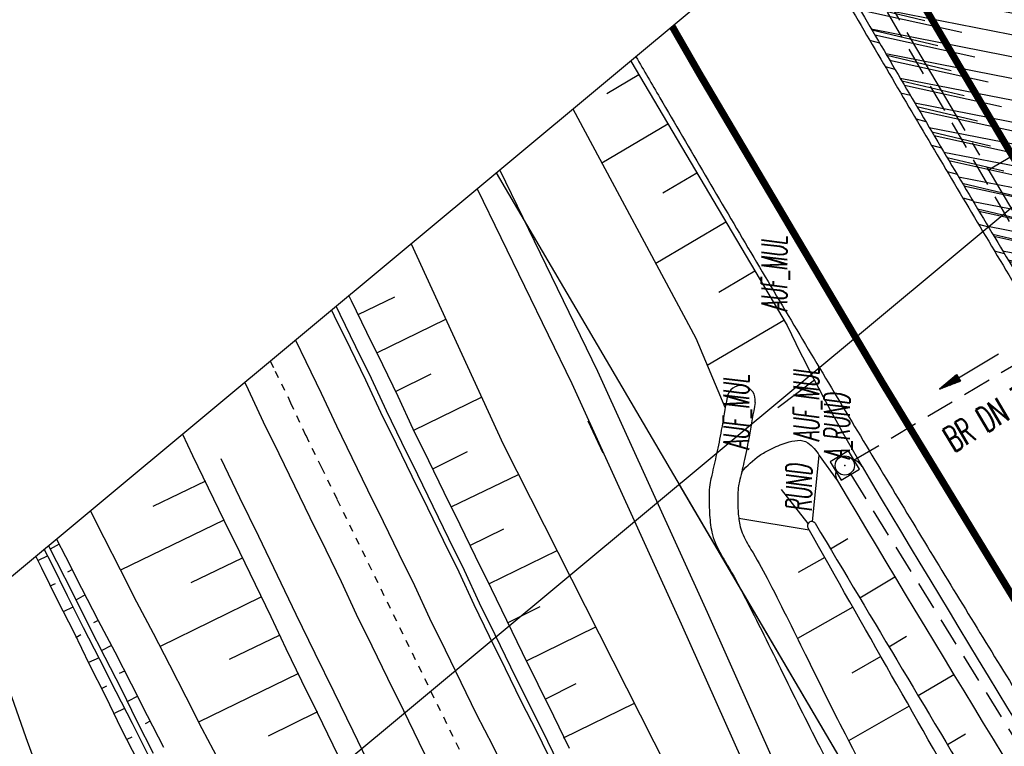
# Model space of a CAD drawing. Extents: x 448150 to 449332, y 437108 to 438384.
# Tile 156 of 172: x 448324 to 448393, y 438112 to 438163. Entities that reach past the tile are written whole.
import ezdxf
from ezdxf.enums import TextEntityAlignment as Align

# ---------------------------------------------------------------- set-up
doc = ezdxf.new("R2010")
doc.units = 0
doc.header["$LTSCALE"] = 2
doc.header["$MEASUREMENT"] = 0
for name, pattern in [('ACAD_ISO10W100W', [0.5, 0.25, -0.25]), ('ACHSE', [5.5, 4, -0.5, 0.5, -0.5]), ('AUSGEZOGEN', [0]), ('GESTRICH-X2', [1.5, 1, -0.5])]:
    doc.linetypes.add(name, pattern=pattern)
doc.layers.get('0').update_dxf_attribs({"linetype": 'AUSGEZOGEN'})
for name, color, linetype in [('211-GRENZL-BAB', 7, 'AUSGEZOGEN'), ('212-GRENZL-BAB', 7, 'AUSGEZOGEN'), ('ACHSETOP', 250, 'ACHSE'), ('ANMERKUNG', 7, 'CONTINUOUS'), ('BOESCHG', 250, 'AUSGEZOGEN'), ('DB-Bahnachse', 7, 'CONTINUOUS'), ('DB-Bestand', 8, 'CONTINUOUS'), ('DB-Boeschungen', 15, 'CONTINUOUS'), ('DB-Gleisachsen', 7, 'CONTINUOUS'), ('DB-GRABEN', 15, 'AUSGEZOGEN'), ('DB-Kabelanalagen', 15, 'CONTINUOUS'), ('DB-LS-Waende', 15, 'CONTINUOUS'), ('DURCHL', 200, 'GESTRICH-X2'), ('FBRTOP', 250, 'AUSGEZOGEN'), ('KANAL', 7, 'GESTRICH-X2'), ('MULDE', 250, 'AUSGEZOGEN'), ('NZ', 250, 'AUSGEZOGEN'), ('PFEIL', 7, 'CONTINUOUS'), ('PFEILTOP', 200, 'AUSGEZOGEN'), ('Planeinteilung', 250, 'CONTINUOUS'), ('RAHMEN', 7, 'AUSGEZOGEN'), ('SCHLITZRINNE', 200, 'AUSGEZOGEN'), ('SCHSYMBOL', 200, 'AUSGEZOGEN')]:
    doc.layers.add(name, color=color, linetype=linetype)
doc.styles.add('ROMANS', font='romans.shx', dxfattribs={"width": 0.8})

# ---------------------------------------------------------------- blocks, each defined once
blk = doc.blocks.new('20')
blk.add_lwpolyline([(-0.754, -0.751), (0.754, -0.751), (0.754, 0.75), (-0.754, 0.75)], close=True)
blk.add_circle((0, 0), 0.676)
blk.add_point((0, 0))
blk = doc.blocks.new('PFEIL2')
at = {"color": 0}
for p, q in [((0.88, 0.002), (-2.401, -0.012)), ((0.881, -0.271), (0.879, 0.276)), ((0.879, 0.276), (2.429, 0.009)), ((0.911, 0.27), (0.879, 0.265)), ((0.965, 0.261), (0.879, 0.246)), ((1.019, 0.252), (0.879, 0.228)), ((1.073, 0.242), (0.879, 0.209)), ((1.127, 0.233), (0.879, 0.191)), ((1.181, 0.224), (0.879, 0.172)), ((1.235, 0.214), (0.879, 0.154)), ((1.289, 0.205), (0.879, 0.135)), ((1.343, 0.196), (0.879, 0.117)), ((1.397, 0.187), (0.879, 0.098)), ((1.451, 0.177), (0.879, 0.08)), ((1.505, 0.168), (0.879, 0.061)), ((1.559, 0.159), (0.88, 0.043)), ((1.613, 0.149), (0.88, 0.024)), ((1.668, 0.14), (0.88, 0.006)), ((1.722, 0.131), (0.88, -0.013)), ((1.776, 0.121), (0.88, -0.031)), ((1.83, 0.112), (0.88, -0.05)), ((1.884, 0.103), (0.88, -0.068)), ((1.938, 0.094), (0.88, -0.087)), ((1.992, 0.084), (0.88, -0.105)), ((2.046, 0.075), (0.88, -0.124)), ((2.1, 0.066), (0.88, -0.142)), ((2.154, 0.056), (0.88, -0.161)), ((2.208, 0.047), (0.88, -0.179)), ((2.262, 0.038), (0.881, -0.198)), ((2.316, 0.029), (0.881, -0.216)), ((2.37, 0.019), (0.881, -0.235)), ((2.424, 0.01), (0.881, -0.253)), ((2.429, 0.009), (0.881, -0.271))]:
    blk.add_line(p, q, dxfattribs=at)
blk = doc.blocks.new('1135594')
blk.add_line((0, 297), (0, 0))
at = {"layer": 'RAHMEN'}
blk.add_line((25, 589), (25, 5), dxfattribs=at)

msp = doc.modelspace()

# ---------------------------------------------------------------- hatches: boundary and pattern name
at = {"layer": 'SCHLITZRINNE'}
h = msp.add_hatch(dxfattribs=at)
h.set_pattern_fill('_USER,_O', color=256, scale=1.5, angle=45, pattern_type=0)
h.set_pattern_definition([(346.6471, (448402.703, 438130.2319), (0.3464215, 1.459449), [])])
edge = h.paths.add_edge_path()
edge.add_arc((449904.241, 439087.127), 1777.856, 203.318125, 203.482666)
edge.add_arc((450830.09, 439489.365), 2787.308, 203.482666, 203.768673)
edge.add_arc((449457.11, 438884.705), 1287.078, 203.768673, 204.197754)
edge.add_arc((451276.919, 439702.474), 3282.184, 204.197754, 204.466449)
edge.add_arc((449906.006, 439078.682), 1776.024, 204.466449, 205.272973)
edge.add_arc((449910.816, 439080.953), 1781.344, 205.272973, 206.078292)
edge.add_arc((451264.489, 439743.474), 3288.448, 206.078292, 206.346738)
edge.add_arc((449467.425, 438853.485), 1283.076, 206.346738, 206.776498)
edge.add_arc((450802.564, 439527.226), 2778.577, 206.776498, 207.063192)
edge.add_arc((449911.383, 439071.907), 1777.817, 207.063191, 207.421606)
edge.add_arc((450110.431, 439175.179), 2002.061, 207.421606, 207.779675)
edge.add_arc((450110.948, 439175.452), 2002.646, 207.779675, 208.137692)
edge.add_arc((450111.73, 439175.87), 2003.533, 208.137692, 208.495408)
edge.add_arc((450113.785, 439176.985), 2005.87, 208.495408, 208.852916)
edge.add_arc((450109.179, 439174.448), 2000.613, 208.852916, 209.211314)
edge.add_arc((450108.358, 439173.989), 1999.672, 209.211314, 209.569796)
edge.add_arc((450107.203, 439173.333), 1998.343, 209.569796, 209.928803)
edge.add_arc((450102.314, 439170.519), 1992.703, 209.928803, 210.288319)
edge.add_arc((450111.316, 439175.777), 2003.127, 210.288319, 210.645775)
edge.add_arc((450119.743, 439180.769), 2012.922, 210.645775, 211.002361)
edge.add_arc((450119.644, 439180.71), 2012.806, 211.002361, 211.359165)
edge.add_arc((450107.59, 439173.364), 1998.691, 211.359165, 211.717226)
edge.add_arc((450101.479, 439169.587), 1991.506, 211.717226, 212.076564)
edge.add_arc((450113.556, 439177.156), 2005.759, 212.076564, 212.434624)
edge.add_arc((450112.626, 439176.565), 2004.657, 212.434624, 212.79251)
edge.add_arc((450107.744, 439173.42), 1998.85, 212.79251, 213.150917)
edge.add_arc((450108.762, 439174.085), 2000.066, 213.150917, 213.509547)
edge.add_arc((450105.418, 439171.871), 1996.056, 213.509547, 213.868537)
edge.add_arc((450110.46, 439175.254), 2002.127, 213.868537, 214.225936)
edge.add_arc((450122.838, 439183.675), 2017.098, 214.225936, 214.582007)
edge.add_arc((450116.672, 439179.424), 2009.609, 214.582007, 214.939825)
edge.add_arc((450097.028, 439165.7), 1985.645, 214.939825, 215.299796)
edge.add_arc((450097.522, 439166.05), 1986.251, 215.299796, 215.6597)
edge.add_arc((450116.045, 439179.34), 2009.049, 215.6597, 216.017557)
edge.add_arc((450123.924, 439185.069), 2018.791, 216.017557, 216.373476)
edge.add_arc((450109.338, 439174.325), 2000.675, 216.373476, 216.722463)
edge.add_arc((450119.644, 439180.71), 2013.306, 211.128908, 211.359165)
edge.add_arc((450107.59, 439173.364), 1999.191, 211.359165, 211.717226)
edge.add_arc((450101.479, 439169.587), 1992.006, 211.717226, 212.076564)
edge.add_arc((450113.556, 439177.156), 2006.259, 212.076564, 212.234447)
h = msp.add_hatch(dxfattribs=at)
h.set_pattern_fill('_USER,_O', color=256, scale=1.5, angle=45, pattern_type=0)
h.set_pattern_definition([(347.6119, (448421.49, 438100.1306), (0.321798, 1.4650754), [])])
edge = h.paths.add_edge_path()
edge.add_arc((449904.241, 439087.127), 1777.856, 203.318125, 203.482666)
edge.add_arc((450830.09, 439489.365), 2787.308, 203.482666, 203.768673)
edge.add_arc((449457.11, 438884.705), 1287.078, 203.768673, 204.197754)
edge.add_arc((451276.919, 439702.474), 3282.184, 204.197754, 204.466449)
edge.add_arc((449906.006, 439078.682), 1776.024, 204.466449, 205.272973)
edge.add_arc((449910.816, 439080.953), 1781.344, 205.272973, 206.078292)
edge.add_arc((451264.489, 439743.474), 3288.448, 206.078292, 206.346738)
edge.add_arc((449467.425, 438853.485), 1283.076, 206.346738, 206.776498)
edge.add_arc((450802.564, 439527.226), 2778.577, 206.776498, 207.063192)
edge.add_arc((449911.383, 439071.907), 1777.817, 207.063191, 207.421606)
edge.add_arc((450110.431, 439175.179), 2002.061, 207.421606, 207.779675)
edge.add_arc((450110.948, 439175.452), 2002.646, 207.779675, 208.137692)
edge.add_arc((450111.73, 439175.87), 2003.533, 208.137692, 208.495408)
edge.add_arc((450113.785, 439176.985), 2005.87, 208.495408, 208.852916)
edge.add_arc((450109.179, 439174.448), 2000.613, 208.852916, 209.211314)
edge.add_arc((450108.358, 439173.989), 1999.672, 209.211314, 209.569796)
edge.add_arc((450107.203, 439173.333), 1998.343, 209.569796, 209.928803)
edge.add_arc((450102.314, 439170.519), 1992.703, 209.928803, 210.288319)
edge.add_arc((450111.316, 439175.777), 2003.127, 210.288319, 210.645775)
edge.add_arc((450119.743, 439180.769), 2012.922, 210.645775, 211.002361)
edge.add_arc((450119.644, 439180.71), 2012.806, 211.002361, 211.359165)
edge.add_arc((450107.59, 439173.364), 1998.691, 211.359165, 211.717226)
edge.add_arc((450101.479, 439169.587), 1991.506, 211.717226, 212.076564)
edge.add_arc((450113.556, 439177.156), 2005.759, 212.076564, 212.434624)
edge.add_arc((450112.626, 439176.565), 2004.657, 212.434624, 212.79251)
edge.add_arc((450107.744, 439173.42), 1998.85, 212.79251, 213.150917)
edge.add_arc((450108.762, 439174.085), 2000.066, 213.150917, 213.509547)
edge.add_arc((450105.418, 439171.871), 1996.056, 213.509547, 213.868537)
edge.add_arc((450110.46, 439175.254), 2002.127, 213.868537, 214.225936)
edge.add_arc((450122.838, 439183.675), 2017.098, 214.225936, 214.582007)
edge.add_arc((450116.672, 439179.424), 2009.609, 214.582007, 214.939825)
edge.add_arc((450097.028, 439165.7), 1985.645, 214.939825, 215.299796)
edge.add_arc((450097.522, 439166.05), 1986.251, 215.299796, 215.6597)
edge.add_arc((450116.045, 439179.34), 2009.049, 215.6597, 216.017557)
edge.add_arc((450123.924, 439185.069), 2018.791, 216.017557, 216.373476)
edge.add_arc((450109.338, 439174.325), 2000.675, 216.373476, 216.722463)
edge.add_arc((450113.556, 439177.156), 2006.259, 212.277367, 212.434624)
edge.add_arc((450112.626, 439176.565), 2005.157, 212.434624, 212.79251)
edge.add_arc((450107.744, 439173.42), 1999.35, 212.79251, 213.090756)
h = msp.add_hatch(dxfattribs=at)
h.set_pattern_fill('_USER,_O', color=256, scale=1.5, angle=45, pattern_type=0)
h.set_pattern_definition([(348.87313, (448443.181, 438066.7889), (0.289473, 1.4718034), [])])
edge = h.paths.add_edge_path()
edge.add_arc((449904.241, 439087.127), 1777.856, 203.318125, 203.482666)
edge.add_arc((450830.09, 439489.365), 2787.308, 203.482666, 203.768673)
edge.add_arc((449457.11, 438884.705), 1287.078, 203.768673, 204.197754)
edge.add_arc((451276.919, 439702.474), 3282.184, 204.197754, 204.466449)
edge.add_arc((449906.006, 439078.682), 1776.024, 204.466449, 205.272973)
edge.add_arc((449910.816, 439080.953), 1781.344, 205.272973, 206.078292)
edge.add_arc((451264.489, 439743.474), 3288.448, 206.078292, 206.346738)
edge.add_arc((449467.425, 438853.485), 1283.076, 206.346738, 206.776498)
edge.add_arc((450802.564, 439527.226), 2778.577, 206.776498, 207.063192)
edge.add_arc((449911.383, 439071.907), 1777.817, 207.063191, 207.421606)
edge.add_arc((450110.431, 439175.179), 2002.061, 207.421606, 207.779675)
edge.add_arc((450110.948, 439175.452), 2002.646, 207.779675, 208.137692)
edge.add_arc((450111.73, 439175.87), 2003.533, 208.137692, 208.495408)
edge.add_arc((450113.785, 439176.985), 2005.87, 208.495408, 208.852916)
edge.add_arc((450109.179, 439174.448), 2000.613, 208.852916, 209.211314)
edge.add_arc((450108.358, 439173.989), 1999.672, 209.211314, 209.569796)
edge.add_arc((450107.203, 439173.333), 1998.343, 209.569796, 209.928803)
edge.add_arc((450102.314, 439170.519), 1992.703, 209.928803, 210.288319)
edge.add_arc((450111.316, 439175.777), 2003.127, 210.288319, 210.645775)
edge.add_arc((450119.743, 439180.769), 2012.922, 210.645775, 211.002361)
edge.add_arc((450119.644, 439180.71), 2012.806, 211.002361, 211.359165)
edge.add_arc((450107.59, 439173.364), 1998.691, 211.359165, 211.717226)
edge.add_arc((450101.479, 439169.587), 1991.506, 211.717226, 212.076564)
edge.add_arc((450113.556, 439177.156), 2005.759, 212.076564, 212.434624)
edge.add_arc((450112.626, 439176.565), 2004.657, 212.434624, 212.79251)
edge.add_arc((450107.744, 439173.42), 1998.85, 212.79251, 213.150917)
edge.add_arc((450108.762, 439174.085), 2000.066, 213.150917, 213.509547)
edge.add_arc((450105.418, 439171.871), 1996.056, 213.509547, 213.868537)
edge.add_arc((450110.46, 439175.254), 2002.127, 213.868537, 214.225936)
edge.add_arc((450122.838, 439183.675), 2017.098, 214.225936, 214.582007)
edge.add_arc((450116.672, 439179.424), 2009.609, 214.582007, 214.939825)
edge.add_arc((450097.028, 439165.7), 1985.645, 214.939825, 215.299796)
edge.add_arc((450097.522, 439166.05), 1986.251, 215.299796, 215.6597)
edge.add_arc((450116.045, 439179.34), 2009.049, 215.6597, 216.017557)
edge.add_arc((450123.924, 439185.069), 2018.791, 216.017557, 216.373476)
edge.add_arc((450109.338, 439174.325), 2000.675, 216.373476, 216.722463)
edge.add_arc((450107.744, 439173.42), 1999.35, 213.133824, 213.150917)
edge.add_arc((450108.762, 439174.085), 2000.566, 213.150917, 213.509547)
edge.add_arc((450105.418, 439171.871), 1996.556, 213.509547, 213.868537)
edge.add_arc((450110.46, 439175.254), 2002.627, 213.868537, 214.225936)
edge.add_arc((450122.838, 439183.675), 2017.598, 214.225936, 214.582007)
edge.add_arc((450116.672, 439179.424), 2010.109, 214.582007, 214.805817)

# ---------------------------------------------------------------- linework, layer by layer
at = {"layer": '211-GRENZL-BAB', "flags": 128}
msp.add_lwpolyline([(448388.09, 438099.566), (448356.986, 438152.543)], dxfattribs=at)
at = {"layer": '212-GRENZL-BAB', "flags": 128}
msp.add_lwpolyline([(448388.09, 438099.567), (448369.814, 438130.694)], dxfattribs=at)
at = {"layer": 'ACHSETOP', "flags": 128}
msp.add_lwpolyline([(448380.241, 438171.899), (448383.346, 438166.505), (448396.089, 438144.997), (448409.099, 438123.649), (448422.375, 438102.466), (448435.915, 438081.45), (448449.717, 438060.605), (448463.778, 438039.935), (448478.096, 438019.441), (448492.67, 437999.129), (448507.496, 437979), (448522.573, 437959.057), (448537.897, 437939.305), (448553.468, 437919.746), (448569.282, 437900.384), (448585.336, 437881.22), (448601.629, 437862.258), (448618.157, 437843.502), (448634.919, 437824.954), (448651.911, 437806.617), (448669.131, 437788.493), (448686.577, 437770.586), (448704.244, 437752.899), (448722.132, 437735.434), (448740.236, 437718.194), (448758.555, 437701.181), (448777.084, 437684.399), (448795.822, 437667.85), (448814.766, 437651.536), (448833.911, 437635.46), (448853.257, 437619.625), (448872.798, 437604.033), (448888.336, 437591.917), (448892.529, 437588.68), (448912.32, 437573.405), (448932.11, 437558.129), (448951.9, 437542.854), (449011.271, 437497.027), (449090.432, 437435.925), (449169.594, 437374.823), (449183.702, 437363.933)], dxfattribs=at)
at = {"layer": 'BOESCHG'}
for p, q in [((448364.725, 438158.106), (448366.97, 438159.433)), ((448364.372, 438153.251), (448369.006, 438155.99)), ((448368.653, 438151.135), (448371.041, 438152.547)), ((448368.157, 438146.195), (448373.077, 438149.104)), ((448372.581, 438144.164), (448375.112, 438145.66)), ((448371.78, 438139.044), (448377.148, 438142.217)), ((448379.301, 438137.996), (448376.736, 438136.053)), ((448379.163, 438128.077), (448379.638, 438132.715)), ((448378.86, 438127.953), (448376.995, 438130.318)), ((448378.939, 438127.472), (448373.991, 438128.284)), ((448380.422, 438126.165), (448381.654, 438126.902)), ((448380.021, 438125.56), (448378.166, 438124.51)), ((448382.476, 438122.732), (448384.943, 438124.208)), ((448381.994, 438122.08), (448378.109, 438119.876)), ((448384.529, 438119.299), (448385.768, 438120.04)), ((448383.97, 438118.602), (448381.928, 438117.44)), ((448386.581, 438115.866), (448389.076, 438117.357)), ((448385.951, 438115.127), (448381.696, 438112.699)), ((448388.633, 438112.432), (448389.893, 438113.185))]:
    msp.add_line(p, q, dxfattribs=at)
for points in [[(448366.407, 438160.384), (448377.377, 438141.828)], [(448373.03, 438136.088), (448370.989, 438140.915), (448362.354, 438157.012)], [(448350.993, 438147.555), (448357.453, 438133.515), (448369.955, 438108.841), (448387.434, 438070.894), (448413.496, 438021.297), (448441.736, 437968.594), (448452.56, 437949.707), (448465.649, 437926.233)]]:
    msp.add_lwpolyline(points, dxfattribs=at)
at = {"layer": 'BOESCHG', "flags": 128}
for points in [[(448374.2, 438131.577, -0.061943), (448375.452, 438132.712, -0.039062), (448376.185, 438133.146, -0.035215), (448377.32, 438133.607, -0.052962), (448378.118, 438133.777, -0.180348), (448378.836, 438133.591, -0.110372), (448379.638, 438132.715)], [(448379.349, 438127.959, -0.000261), (448391.578, 438107.504, -0.000529), (448397.599, 438097.397, -0.000088), (448414.225, 438069.409, 0.000498), (448417.178, 438064.446, 0.005422), (448424.455, 438052.543, 0.003603), (448435.728, 438034.827, 0.004021), (448440.725, 438027.233, 0.002111), (448450.417, 438012.889, 0.006524), (448455.937, 438005.017, 0.001802), (448476.395, 437976.85, 0.012201), (448477.526, 437975.38, 0.002652), (448482.929, 437968.778)], [(448482.122, 437967.893, -0.000944), (448476.91, 437974.806, -0.004303), (448475.783, 437976.334, -0.00062), (448452.409, 438008.685, -0.005394), (448449.768, 438012.434, -0.00315), (448443.887, 438021.093, -0.002068), (448435.071, 438034.372, -0.002776), (448423.085, 438052.809, -0.004709), (448416.183, 438063.782, -0.003954), (448415.535, 438064.852, -0.000133), (448396.591, 438096.746, -0.003573), (448390.613, 438106.983, -0.001784), (448378.861, 438127.61)]]:
    msp.add_lwpolyline(points, format="xyb", dxfattribs=at)
msp.add_lwpolyline([(448379.638, 438132.715), (448380.921, 438130.926)], dxfattribs=at)
at = {"layer": 'BOESCHG'}
for centre, radius, start, end in [((448505.867, 438203.934), 142.712, 205.79684, 210.29129), ((448379.107, 438127.782), 0.3, 36.15848, 215.01784)]:
    msp.add_arc(centre, radius, start, end, dxfattribs=at)
at = {"layer": 'DB-Bahnachse', "linetype": 'ACAD_ISO10W100W'}
for p, q in [((448341.109, 438139.329), (448341.445, 438138.639)), ((448341.445, 438138.639), (448342.535, 438136.417)), ((448342.535, 438136.417), (448343.593, 438134.132)), ((448343.593, 438134.132), (448344.683, 438131.91)), ((448344.683, 438131.91), (448345.788, 438129.641)), ((448345.788, 438129.641), (448357.854, 438104.961))]:
    msp.add_line(p, q, dxfattribs=at)
at = {"layer": 'DB-Bestand', "linetype": 'Continuous'}
for p, q in [((448323.981, 438112.907), (448320.625, 438122.28)), ((448328.08, 438101.455), (448323.981, 438112.907))]:
    msp.add_line(p, q, dxfattribs=at)
at = {"layer": 'DB-Boeschungen', "linetype": 'Continuous'}
for p, q in [((448346.624, 438143.919), (448346.776, 438143.592)), ((448347.263, 438142.605), (448349.857, 438143.849)), ((448346.776, 438143.592), (448347.866, 438141.37)), ((448348.58, 438139.909), (448353.425, 438142.269)), ((448347.866, 438141.37), (448348.971, 438139.1)), ((448348.971, 438139.1), (448350.061, 438136.878)), ((448349.897, 438137.214), (448352.391, 438138.447)), ((448350.061, 438136.878), (448351.119, 438134.593)), ((448351.17, 438134.495), (448355.935, 438136.815)), ((448334.95, 438134.202), (448335.64, 438132.719)), ((448351.119, 438134.593), (448352.208, 438132.372)), ((448335.64, 438132.719), (448336.746, 438130.45)), ((448352.504, 438131.784), (448354.948, 438132.993)), ((448352.208, 438132.372), (448353.298, 438130.15)), ((448353.796, 438129.102), (448358.536, 438131.377)), ((448336.55, 438130.919), (448332.852, 438129.147)), ((448336.746, 438130.45), (448337.851, 438128.18)), ((448353.298, 438130.15), (448354.404, 438127.88)), ((448328.476, 438128.814), (448329.425, 438126.952)), ((448337.851, 438128.18), (448330.582, 438124.662)), ((448337.851, 438128.18), (448338.941, 438125.958)), ((448354.404, 438127.88), (448355.494, 438125.658)), ((448355.122, 438126.408), (448357.488, 438127.577)), ((448329.425, 438126.952), (448330.56, 438124.724)), ((448338.941, 438125.958), (448340.046, 438123.689)), ((448356.443, 438123.706), (448361.237, 438126.047)), ((448339.141, 438125.505), (448335.531, 438123.778)), ((448355.494, 438125.658), (448356.599, 438123.389)), ((448330.56, 438124.724), (448331.717, 438122.452)), ((448340.046, 438123.689), (448341.152, 438121.419)), ((448356.599, 438123.389), (448357.689, 438121.167)), ((448331.717, 438122.452), (448332.897, 438120.247)), ((448340.45, 438122.768), (448333.372, 438119.312)), ((448357.751, 438120.976), (448360.05, 438122.114)), ((448341.152, 438121.419), (448342.194, 438119.182)), ((448357.689, 438121.167), (448358.794, 438118.897)), ((448332.897, 438120.247), (448334.032, 438118.02)), ((448359.09, 438118.31), (448363.95, 438120.693)), ((448341.775, 438120.113), (448338.21, 438118.409)), ((448342.194, 438119.182), (448343.299, 438116.912)), ((448358.794, 438118.897), (448359.884, 438116.675)), ((448334.032, 438118.02), (448335.167, 438115.792)), ((448343.093, 438117.417), (448336.075, 438114.01)), ((448343.299, 438116.912), (448344.389, 438114.69)), ((448359.884, 438116.675), (448360.974, 438114.453)), ((448360.391, 438115.625), (448362.585, 438116.709)), ((448335.167, 438115.792), (448336.302, 438113.564)), ((448344.41, 438114.721), (448340.957, 438113.018)), ((448361.689, 438112.898), (448366.663, 438115.338)), ((448344.389, 438114.69), (448345.495, 438112.421)), ((448360.974, 438114.453), (448362.079, 438112.184)), ((448336.302, 438113.564), (448337.504, 438111.315)), ((448345.495, 438112.421), (448346.6, 438110.151))]:
    msp.add_line(p, q, dxfattribs=at)
at = {"layer": 'DB-Gleisachsen', "linetype": 'Continuous'}
for p, q in [((448342.869, 438140.793), (448343.596, 438139.299)), ((448343.596, 438139.299), (448344.686, 438137.078)), ((448339.315, 438137.835), (448339.55, 438137.354)), ((448339.55, 438137.354), (448340.607, 438135.069)), ((448344.686, 438137.078), (448345.744, 438134.793)), ((448340.607, 438135.069), (448341.697, 438132.847)), ((448345.744, 438134.793), (448346.834, 438132.571)), ((448341.697, 438132.847), (448342.803, 438130.577)), ((448346.834, 438132.571), (448347.939, 438130.301)), ((448342.803, 438130.577), (448343.892, 438128.355)), ((448347.939, 438130.301), (448349.029, 438128.079)), ((448343.892, 438128.355), (448344.998, 438126.086)), ((448349.029, 438128.079), (448350.135, 438125.81)), ((448344.998, 438126.086), (448346.088, 438123.864)), ((448350.135, 438125.81), (448351.224, 438123.588)), ((448346.088, 438123.864), (448347.145, 438121.579)), ((448351.224, 438123.588), (448352.282, 438121.303)), ((448347.145, 438121.579), (448348.235, 438119.357)), ((448352.282, 438121.303), (448353.372, 438119.081)), ((448348.235, 438119.357), (448349.341, 438117.087)), ((448353.372, 438119.081), (448354.477, 438116.811)), ((448349.341, 438117.087), (448350.446, 438114.818)), ((448354.477, 438116.811), (448355.567, 438114.589)), ((448350.446, 438114.818), (448351.536, 438112.596)), ((448355.567, 438114.589), (448356.72, 438112.335)), ((448351.536, 438112.596), (448352.641, 438110.327)), ((448356.72, 438112.335), (448357.81, 438110.113))]:
    msp.add_line(p, q, dxfattribs=at)
at = {"layer": 'DB-GRABEN', "linetype": 'Continuous'}
for p, q in [((448363.403, 438135.144), (448364.445, 438132.907)), ((448326.283, 438126.502), (448325.664, 438126.143)), ((448326.112, 438126.846), (448326.73, 438125.633)), ((448325.245, 438126.125), (448325.75, 438125.134)), ((448325.544, 438126.373), (448326.1, 438125.286)), ((448324.654, 438125.633), (448325.059, 438124.838)), ((448325.454, 438125.655), (448324.82, 438125.343)), ((448325.75, 438125.134), (448326.84, 438122.884)), ((448326.1, 438125.286), (448327.253, 438123.032)), ((448326.73, 438125.633), (448327.865, 438123.406)), ((448325.059, 438124.838), (448326.172, 438122.543)), ((448327.234, 438124.708), (448326.869, 438124.537)), ((448325.66, 438123.566), (448326.025, 438123.737)), ((448327.253, 438123.032), (448328.343, 438120.81)), ((448327.865, 438123.406), (448329.023, 438121.134)), ((448326.172, 438122.543), (448327.307, 438120.316)), ((448326.84, 438122.884), (448327.975, 438120.656)), ((448328.122, 438122.947), (448327.455, 438122.572)), ((448327.246, 438122.084), (448326.563, 438121.757)), ((448329.025, 438121.137), (448328.708, 438120.981)), ((448329.023, 438121.134), (448330.202, 438118.929)), ((448327.307, 438120.316), (448328.397, 438118.065)), ((448327.975, 438120.656), (448329.11, 438118.429)), ((448328.343, 438120.81), (448329.496, 438118.556)), ((448327.466, 438119.947), (448327.816, 438120.166)), ((448329.96, 438119.391), (448329.246, 438119.001)), ((448330.202, 438118.929), (448331.337, 438116.701)), ((448329.084, 438118.528), (448328.354, 438118.185)), ((448329.11, 438118.429), (448330.268, 438116.156)), ((448329.496, 438118.556), (448330.633, 438116.35)), ((448328.397, 438118.065), (448329.532, 438115.838)), ((448330.864, 438117.581), (448330.499, 438117.41)), ((448329.258, 438116.376), (448329.623, 438116.547)), ((448330.268, 438116.156), (448331.403, 438113.929)), ((448330.633, 438116.35), (448331.738, 438114.08)), ((448331.337, 438116.701), (448332.472, 438114.474)), ((448329.532, 438115.838), (448330.645, 438113.543)), ((448331.799, 438115.835), (448331.085, 438115.445)), ((448330.875, 438114.956), (448330.145, 438114.614)), ((448331.738, 438114.08), (448332.891, 438111.826)), ((448332.676, 438114.073), (448332.32, 438113.891)), ((448332.472, 438114.474), (448333.607, 438112.246)), ((448330.645, 438113.543), (448331.78, 438111.315)), ((448331.403, 438113.929), (448332.538, 438111.701)), ((448331.049, 438112.805), (448331.414, 438112.976))]:
    msp.add_line(p, q, dxfattribs=at)
at = {"layer": 'DB-Kabelanalagen', "linetype": 'Continuous'}
for p, q in [((448345.722, 438143.168), (448345.98, 438142.64)), ((448345.409, 438142.908), (448345.598, 438142.523)), ((448345.598, 438142.523), (448346.703, 438140.253)), ((448345.98, 438142.64), (448347.086, 438140.371)), ((448347.086, 438140.371), (448348.176, 438138.149)), ((448346.703, 438140.253), (448347.793, 438138.031)), ((448347.793, 438138.031), (448348.851, 438135.746)), ((448348.176, 438138.149), (448349.233, 438135.864)), ((448348.851, 438135.746), (448349.941, 438133.524)), ((448349.233, 438135.864), (448350.323, 438133.642)), ((448349.941, 438133.524), (448351.046, 438131.255)), ((448350.323, 438133.642), (448351.429, 438131.372)), ((448351.429, 438131.372), (448352.519, 438129.15)), ((448351.046, 438131.255), (448352.136, 438129.033)), ((448352.136, 438129.033), (448353.242, 438126.763)), ((448352.519, 438129.15), (448353.624, 438126.881)), ((448353.242, 438126.763), (448354.331, 438124.541)), ((448353.624, 438126.881), (448354.714, 438124.659)), ((448354.331, 438124.541), (448355.389, 438122.256)), ((448354.714, 438124.659), (448355.772, 438122.374)), ((448355.772, 438122.374), (448356.862, 438120.152)), ((448355.389, 438122.256), (448356.479, 438120.035)), ((448356.479, 438120.035), (448357.585, 438117.765)), ((448356.862, 438120.152), (448357.967, 438117.882)), ((448357.585, 438117.765), (448358.674, 438115.543)), ((448357.967, 438117.882), (448359.057, 438115.66)), ((448358.674, 438115.543), (448359.827, 438113.289)), ((448359.057, 438115.66), (448360.21, 438113.406)), ((448360.21, 438113.406), (448361.3, 438111.184)), ((448359.827, 438113.289), (448360.917, 438111.067))]:
    msp.add_line(p, q, dxfattribs=at)
at = {"layer": 'DB-LS-Waende', "linetype": 'Continuous'}
msp.add_ellipse((452024.116, 439906.817), major_axis=(-1571.28, 3777.487), ratio=1, start_param=1.625185, end_param=1.67263, dxfattribs=at)
at = {"layer": 'DURCHL'}
msp.add_line((448382.094, 438132.406), (448396.75, 438141.094), dxfattribs=at)
at = {"layer": 'FBRTOP', "const_width": 0.5}
msp.add_lwpolyline([(448381.777, 438173.178, 0.000824), (448385.073, 438167.514, 0.00156), (448391.397, 438156.764, 0.001556), (448397.803, 438146.027, 0.001557), (448404.28, 438135.325, 0.001562), (448410.8, 438124.7, 0.001568), (448417.387, 438114.118, 0.001562), (448424.063, 438103.539, 0.001562), (448430.798, 438093.012, 0.001564), (448437.589, 438082.544, 0.001565), (448444.454, 438072.105, 0.001566), (448451.378, 438061.72, 0.001559), (448458.356, 438051.392, 0.001554), (448465.425, 438041.07, 0.001561), (448472.566, 438030.78, 0.001571), (448479.728, 438020.597, 0.00157), (448486.955, 438010.457, 0.001561), (448494.288, 438000.305, 0.001553), (448501.679, 437990.205, 0.001128), (448507.038, 437982.963, 0.001564)], format="xyb", dxfattribs=at)
msp.add_lwpolyline([(448369.32, 438162.809), (448371.257, 438159.444), (448384.089, 438137.786), (448397.19, 438116.289), (448410.559, 438094.957), (448424.194, 438073.794), (448438.092, 438052.803), (448452.251, 438031.988), (448466.67, 438011.351), (448481.346, 437990.897), (448496.276, 437970.627), (448511.458, 437950.544), (448526.889, 437930.654), (448542.57, 437910.958), (448558.494, 437891.46), (448574.66, 437872.163), (448591.067, 437853.068), (448607.711, 437834.18), (448624.591, 437815.502), (448641.701, 437797.037), (448659.042, 437778.786), (448669.639, 437767.909)], dxfattribs=at)
at = {"layer": 'FBRTOP'}
msp.add_lwpolyline([(448366.77, 438160.687, 0.000415), (448368.45, 438157.805, 0.00156), (448374.835, 438146.952, 0.001556), (448381.303, 438136.112, 0.001557), (448387.842, 438125.306, 0.001562), (448394.425, 438114.58, 0.001568), (448401.075, 438103.895, 0.001562), (448407.816, 438093.214, 0.001562), (448414.616, 438082.586, 0.001564), (448421.472, 438072.017, 0.001565), (448428.404, 438061.477, 0.001566), (448435.394, 438050.992, 0.001559), (448442.439, 438040.565, 0.001554), (448449.576, 438030.144, 0.001561), (448456.786, 438019.755, 0.001571), (448464.017, 438009.473, 0.00157), (448471.314, 437999.235, 0.001561), (448478.717, 437988.985, 0.001553), (448486.179, 437978.788, 0.00156), (448493.671, 437968.683, 0.000755), (448497.312, 437963.819, 0.001559)], format="xyb", dxfattribs=at)
at = {"layer": 'KANAL'}
for p, q in [((448379.879, 438171.598), (448397.031, 438142.125)), ((448382.094, 438132.406), (448396.75, 438141.094)), ((448381.844, 438131.375), (448414.844, 438078.25))]:
    msp.add_line(p, q, dxfattribs=at)
at = {"layer": 'MULDE'}
for points in [[(448357.22, 438152.739), (448364.079, 438138.623)], [(448355.637, 438151.421), (448362.275, 438137.76)], [(448364.079, 438138.623), (448371.779, 438121.72), (448376.624, 438110.85), (448393.646, 438075.608), (448420.528, 438021.474), (448446.63, 437970.371), (448456.954, 437951.318), (448469.843, 437926.896), (448481.609, 437906.62), (448485.321, 437899.259)], [(448362.275, 438137.76), (448369.955, 438120.898), (448374.81, 438110.008), (448391.85, 438074.728), (448418.742, 438020.574), (448444.86, 437969.439), (448455.19, 437950.374), (448468.093, 437925.926), (448479.849, 437905.666), (448484.386, 437896.672)]]:
    msp.add_lwpolyline(points, dxfattribs=at)
for points in [[(448373.162, 438136.799, -0.005864), (448372.764, 438134.493, -0.008052), (448372.428, 438132.823, -0.003061), (448372.094, 438131.335, 0.008974), (448371.986, 438130.826, 0.041428), (448371.911, 438130.137, 0.019947), (448371.932, 438128.7, 0.032761), (448372.096, 438127.331, 0.059401), (448372.325, 438126.603, 0.032598), (448373.025, 438125.284, -0.020191), (448374.206, 438123.184, -0.004082), (448376.92, 438117.762, 0.004026), (448379.671, 438112.266, 0.004648), (448383.872, 438104.221, 0.001451), (448397.641, 438078.624, 0.005824), (448413.254, 438050.583, 0.005909), (448429.289, 438023.312, 0.010065)], [(448375.128, 438136.435, -0.006037), (448374.732, 438134.131, -0.008113), (448374.388, 438132.425, -0.003035), (448374.072, 438131.019, 0.009799), (448373.98, 438130.582, 0.040636), (448373.918, 438129.999, 0.020901), (448373.936, 438128.86, 0.031807), (448374.061, 438127.844, 0.056017), (448374.231, 438127.287, 0.036872), (448374.841, 438126.123, -0.020961)], [(448374.841, 438126.123, -0.020961), (448375.978, 438124.114, -0.004271), (448378.655, 438118.766, 0.004093), (448381.447, 438113.184, 0.004645), (448385.645, 438105.147, 0.001451), (448399.391, 438079.592, 0.005824), (448414.986, 438051.584, 0.005912), (448430.993, 438024.36, 0.010061), (448438.069, 438013.161, 0.003326), (448460.371, 437979.87, 0.009455), (448473.474, 437961.353, 0.037396)]]:
    msp.add_lwpolyline(points, format="xyb", dxfattribs=at)
at = {"layer": 'MULDE', "flags": 128}
for points in [[(448382.639, 438131.95, 0.004628), (448404.613, 438095.865, 0.009258), (448416.08, 438078.16, 0.000297), (448434.611, 438050.713, 0.000286), (448453.873, 438022.255, 0.007249), (448466.516, 438004.168, 0.003706), (448492.04, 437969.308, 0.003706)], [(448380.921, 438130.926, 0.004628), (448402.915, 438094.809, 0.009258), (448414.422, 438077.042, 0.000297), (448432.954, 438049.593, 0.000286), (448452.217, 438021.133, 0.007249), (448464.894, 438002.999, 0.003706), (448490.436, 437968.114, 0.003706)]]:
    msp.add_lwpolyline(points, format="xyb", dxfattribs=at)
at = {"layer": 'MULDE'}
for centre, start, end in [((448374.145, 438136.617), 349.54244, 169.54244), ((448381.78, 438131.438), 30.80901, 77.80258), ((448381.78, 438131.438), 175.56106, 210.80901)]:
    msp.add_arc(centre, 1, start, end, dxfattribs=at)
at = {"layer": 'NZ'}
msp.add_line((448391.47, 438152.721), (448433.9, 438177.96), dxfattribs=at)
at = {"layer": 'SCHLITZRINNE'}
for p, q in [((448383.171, 438161.856), (448383.859, 438161.671)), ((448384.254, 438160.012), (448384.943, 438159.827)), ((448385.34, 438158.167), (448386.03, 438157.982)), ((448386.429, 438156.322), (448387.12, 438156.137)), ((448387.522, 438154.476), (448388.213, 438154.29)), ((448388.618, 438152.629), (448389.309, 438152.443)), ((448389.716, 438150.781), (448390.409, 438150.595)), ((448390.818, 438148.932), (448391.512, 438148.746)), ((448391.924, 438147.082), (448392.618, 438146.896))]:
    msp.add_line(p, q, dxfattribs=at)
for points in [[(448378.269, 438170.258, 0.000728), (448381.187, 438165.244, 0.00156), (448387.525, 438154.47, 0.001556), (448393.946, 438143.709, 0.000366), (448395.464, 438141.187, 0.001562)], [(448378.659, 438170.582, 0.000738), (448381.619, 438165.496, 0.00156), (448387.955, 438154.725, 0.001556), (448394.375, 438143.967, 0.001557), (448400.864, 438133.243, 0.001562), (448407.398, 438122.598, 0.001568), (448413.997, 438111.994, 0.001562), (448420.687, 438101.393, 0.001562), (448427.436, 438090.846, 0.001564), (448434.241, 438080.356, 0.001565), (448441.119, 438069.896, 0.001566), (448448.056, 438059.49, 0.001559), (448455.049, 438049.142, 0.001554), (448462.131, 438038.8, 0.001561), (448469.287, 438028.489, 0.001571), (448476.464, 438018.285, 0.00157), (448483.705, 438008.125, 0.001561), (448491.052, 437997.953, 0.001553), (448498.458, 437987.833, 0.001523), (448505.715, 437978.043, 0.001564)]]:
    msp.add_lwpolyline(points, format="xyb", dxfattribs=at)

# ---------------------------------------------------------------- block references
at = {"layer": 'PFEIL', "rotation": 210.6449999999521}
msp.add_blockref('PFEIL2', (448390.157, 438138.623), dxfattribs=at)
at = {"layer": 'PFEILTOP', "rotation": 210.645}
msp.add_blockref('PFEIL2', (448390.157, 438138.623), dxfattribs=at)
at = {"layer": 'Planeinteilung', "linetype": 'Continuous', "rotation": 309.7713901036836}
msp.add_blockref('1135594', (448149.704, 437980.018), dxfattribs=at)
at = {"layer": 'SCHSYMBOL', "rotation": 301.1039}
msp.add_blockref('20', (448381.434, 438132.014), dxfattribs=at)

# ---------------------------------------------------------------- texts
at = {"layer": 'ANMERKUNG', "style": 'ROMANS', "oblique": 7, "width": 0.5}
for s, p in [('AUF_MUL', (448377.377, 438142.828)), ('AUF_MUL', (448379.638, 438133.715)), ('AUF_MUL', (448374.712, 438133.111)), ('A_RUND', (448381.78, 438132.438)), ('RUND', (448379.107, 438128.782))]:
    msp.add_text(s, height=1.8, rotation=90, dxfattribs=at).set_placement(p)
at = {"layer": 'DURCHL', "style": 'ROMANS', "width": 0.6}
msp.add_text('BR DN 300', height=1.8, rotation=30.645, dxfattribs=at).set_placement((448392.604, 438134.992), align=Align.CENTER)

doc.saveas('drawing.dxf')
